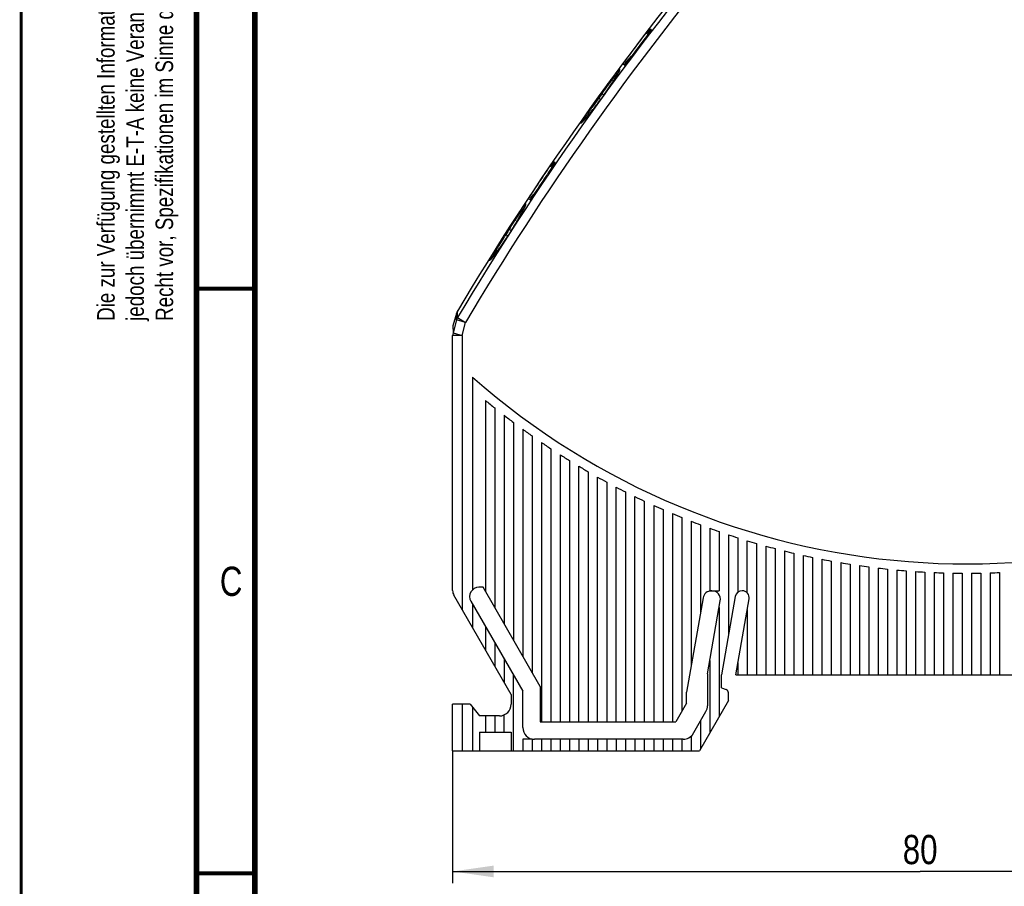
# Model space of a CAD drawing. Extents: x 0 to 420, y 0 to 297.
# Tile 8 of 44: x 0 to 84, y 149 to 223. Entities that reach past the tile are written whole.
import ezdxf

# ---------------------------------------------------------------- set-up
doc = ezdxf.new("R2010")
doc.units = 0
doc.header["$LTSCALE"] = 23.1
doc.layers.get('0').update_dxf_attribs({"linetype": 'CONTINUOUS'})
for name, color, linetype in [('T-PM12-T0X-00-LOAD_DXF_FORMAT', 7, 'CONTINUOUS'), ('T-PM12-T0X-00-LOADDXF_DIMENSION', 7, 'CONTINUOUS'), ('T-PM12-T0X-LDXF_CONTINUOUS_LINE', 7, 'CONTINUOUS')]:
    doc.layers.add(name, color=color, linetype=linetype)
doc.styles.get("Standard").update_dxf_attribs({"font": 'txt', "width": 0.8})
doc.dimstyles.new('DIMSTYLE_1', dxfattribs={"dimtxt": 2.5, "dimasz": 3.5, "dimexe": 1, "dimexo": 0, "dimtad": 1, "dimdec": 3, "dimtxsty": 'STANDARD', "dimblk": '_ARROW_FILLED', "dimblk1": '_ARROW_FILLED', "dimblk2": '_ARROW_FILLED', "dimcen": 0.09, "dimclrt": 5, "dimazin": 3, "dimtp": 0.3, "dimtm": 0.3, "dimtfac": 1, "dimtdec": 3, "dimtofl": 0, "dimtmove": 0, "dimatfit": 3, "dimtolj": 1})

# ---------------------------------------------------------------- blocks, each defined once
blk = doc.blocks.new('_ARROW_FILLED')
at = {"color": 0, "linetype": 'BYBLOCK'}
blk.add_solid([(0, 0), (-1, 0.143), (-1, -0.143)], dxfattribs=at)
blk = doc.blocks.new('*D0')
at = {"layer": 'T-PM12-T0X-00-LOADDXF_DIMENSION', "color": 2, "linetype": 'CONTINUOUS'}
for p, q in [((116.92, 167.349), (116.92, 149.164)), ((36.92, 160.466), (36.92, 149.164)), ((36.92, 150.164), (76.92, 150.164)), ((116.92, 150.164), (76.92, 150.164))]:
    blk.add_line(p, q, dxfattribs=at)
at = {"layer": 'T-PM12-T0X-00-LOADDXF_DIMENSION', "color": 2, "linetype": 'CONTINUOUS', "xscale": 3.5, "yscale": 3.5, "zscale": 3.5, "rotation": 180}
blk.add_blockref('_ARROW_FILLED', (36.92, 150.164), dxfattribs=at)
at = {"layer": 'T-PM12-T0X-00-LOADDXF_DIMENSION', "color": 2, "linetype": 'CONTINUOUS', "xscale": 3.5, "yscale": 3.5, "zscale": 3.5}
blk.add_blockref('_ARROW_FILLED', (116.92, 150.164), dxfattribs=at)
at = {"layer": 'T-PM12-T0X-00-LOADDXF_DIMENSION', "color": 5, "linetype": 'CONTINUOUS', "insert": (76.92, 153.289), "char_height": 2.5, "width": 5.89286, "attachment_point": 2}
blk.add_mtext('80', dxfattribs=at)

msp = doc.modelspace()

# ---------------------------------------------------------------- linework, layer by layer
at = {"layer": 'T-PM12-T0X-00-LOAD_DXF_FORMAT', "color": 9, "linetype": 'CONTINUOUS', "const_width": 0.25}
msp.add_lwpolyline([(0, 0), (0, 297)], dxfattribs=at)
at = {"layer": 'T-PM12-T0X-00-LOAD_DXF_FORMAT', "color": 7, "linetype": 'CONTINUOUS'}
for points, const_width in [([(15, 292), (15, 8)], 0.5), ([(20, 287), (20, 13)], 0.5), ([(15, 200), (20, 200)], 0.35), ([(15, 150), (20, 150)], 0.35)]:
    msp.add_lwpolyline(points, dxfattribs=dict(at, const_width=const_width))
at = {"layer": 'T-PM12-T0X-LDXF_CONTINUOUS_LINE', "color": 7, "linetype": 'CONTINUOUS'}
for p, q in [((53.634, 221.7516), (53.5048, 221.8601)), ((53.7752, 222.2859), (53.7938, 222.2703)), ((53.9387, 222.1487), (53.8797, 222.1981)), ((51.6648, 219.2267), (52.2248, 219.8941)), ((51.4783, 219.2527), (51.6419, 219.1154)), ((51.6648, 219.2267), (51.7019, 219.1956)), ((50.9613, 218.2336), (50.9322, 218.1842)), ((50.9884, 218.2802), (50.9613, 218.2336)), ((51.0134, 218.324), (50.9884, 218.2802)), ((51.0367, 218.3651), (51.0134, 218.324)), ((51.0582, 218.4036), (51.0367, 218.3651)), ((51.0781, 218.4398), (51.0582, 218.4036)), ((51.0963, 218.4736), (51.0781, 218.4398)), ((51.1131, 218.5052), (51.0963, 218.4736)), ((51.1284, 218.5346), (51.1131, 218.5052)), ((50.4579, 217.4323), (50.3992, 217.3443)), ((50.5137, 217.5169), (50.4579, 217.4323)), ((50.5668, 217.598), (50.5137, 217.5169)), ((50.6171, 217.6759), (50.5668, 217.598)), ((50.6649, 217.7504), (50.6171, 217.6759)), ((50.7103, 217.8218), (50.6649, 217.7504)), ((50.7531, 217.8901), (50.7103, 217.8218)), ((50.7936, 217.9552), (50.7531, 217.8901)), ((50.8317, 218.0172), (50.7936, 217.9552)), ((50.8675, 218.076), (50.8317, 218.0172)), ((50.901, 218.1317), (50.8675, 218.076)), ((50.9322, 218.1842), (50.901, 218.1317)), ((49.9333, 216.6732), (49.5583, 216.1549)), ((50.0173, 216.7908), (49.9333, 216.6732)), ((50.0959, 216.9023), (50.0173, 216.7908)), ((50.1698, 217.0082), (50.0959, 216.9023)), ((50.2396, 217.1091), (50.1698, 217.0082)), ((50.3992, 217.3443), (50.3376, 217.2529)), ((49.255, 215.7437), (49.1624, 215.6215)), ((49.3533, 215.8752), (49.255, 215.7437)), ((49.4576, 216.0165), (49.3533, 215.8752)), ((49.5583, 216.1549), (49.4576, 216.0165)), ((48.5405, 214.8425), (48.4898, 214.7826)), ((48.5943, 214.9066), (48.5405, 214.8425)), ((48.6512, 214.9753), (48.5943, 214.9066)), ((48.7114, 215.0488), (48.6512, 214.9753)), ((48.7754, 215.1277), (48.7114, 215.0488)), ((48.8435, 215.2125), (48.7754, 215.1277)), ((48.916, 215.3038), (48.8435, 215.2125)), ((48.9932, 215.4021), (48.916, 215.3038)), ((49.0753, 215.5078), (48.9932, 215.4021)), ((49.1624, 215.6215), (49.0753, 215.5078)), ((48.1771, 214.4303), (48.1482, 214.3997)), ((48.2081, 214.4635), (48.1771, 214.4303)), ((48.2413, 214.4996), (48.2081, 214.4635)), ((48.2766, 214.5386), (48.2413, 214.4996)), ((48.3143, 214.5806), (48.2766, 214.5386)), ((48.3544, 214.6259), (48.3143, 214.5806)), ((48.3969, 214.6745), (48.3544, 214.6259)), ((48.442, 214.7267), (48.3969, 214.6745)), ((48.4898, 214.7826), (48.442, 214.7267)), ((45.5539, 210.9086), (45.5353, 210.9243)), ((45.6995, 210.7865), (45.6403, 210.8362)), ((45.4166, 210.3711), (45.2868, 210.4801)), ((43.4045, 207.7517), (43.569, 207.6136)), ((43.585, 207.7307), (43.8765, 208.0781)), ((43.585, 207.7307), (43.6246, 207.6976)), ((42.811, 206.4523), (42.7763, 206.3881)), ((42.8436, 206.5133), (42.811, 206.4523)), ((42.8742, 206.571), (42.8436, 206.5133)), ((42.9027, 206.6256), (42.8742, 206.571)), ((42.9293, 206.677), (42.9027, 206.6256)), ((42.954, 206.7255), (42.9293, 206.677)), ((42.977, 206.7712), (42.954, 206.7255)), ((42.9983, 206.8142), (42.977, 206.7712)), ((43.0181, 206.8545), (42.9983, 206.8142)), ((43.0363, 206.8924), (43.0181, 206.8545)), ((43.0531, 206.9279), (43.0363, 206.8924)), ((43.0685, 206.9611), (43.0531, 206.9279)), ((43.0826, 206.992), (43.0685, 206.9611)), ((43.0953, 207.0206), (43.0826, 206.992)), ((42.3026, 205.565), (42.2421, 205.4652)), ((42.3607, 205.6618), (42.3026, 205.565)), ((42.4164, 205.7555), (42.3607, 205.6618)), ((42.4697, 205.8461), (42.4164, 205.7555)), ((42.5205, 205.9334), (42.4697, 205.8461)), ((42.569, 206.0174), (42.5205, 205.9334)), ((42.615, 206.0982), (42.569, 206.0174)), ((42.6587, 206.1756), (42.615, 206.0982)), ((42.7002, 206.2497), (42.6587, 206.1756)), ((42.7393, 206.3205), (42.7002, 206.2497)), ((42.7763, 206.3881), (42.7393, 206.3205)), ((41.9768, 205.0393), (41.5466, 204.3685)), ((42.0465, 205.1494), (41.9768, 205.0393)), ((42.114, 205.2573), (42.0465, 205.1494)), ((42.1792, 205.3626), (42.114, 205.2573)), ((42.2421, 205.4652), (42.1792, 205.3626)), ((41.27, 203.9507), (41.1883, 203.8307)), ((41.3568, 204.0799), (41.27, 203.9507)), ((41.449, 204.2189), (41.3568, 204.0799)), ((41.5466, 204.3685), (41.449, 204.2189)), ((40.6395, 203.0662), (40.5946, 203.0075)), ((40.687, 203.1292), (40.6395, 203.0662)), ((40.7374, 203.1967), (40.687, 203.1292)), ((40.7907, 203.269), (40.7374, 203.1967)), ((40.8473, 203.3465), (40.7907, 203.269)), ((40.9073, 203.4296), (40.8473, 203.3465)), ((40.9711, 203.519), (40.9073, 203.4296)), ((41.039, 203.6153), (40.9711, 203.519)), ((41.1114, 203.719), (41.039, 203.6153)), ((41.1883, 203.8307), (41.1114, 203.719)), ((40.3759, 202.7321), (40.347, 202.6975)), ((40.4068, 202.7697), (40.3759, 202.7321)), ((40.4398, 202.8103), (40.4068, 202.7697)), ((40.4751, 202.8543), (40.4398, 202.8103)), ((40.5126, 202.9017), (40.4751, 202.8543)), ((40.5524, 202.9527), (40.5126, 202.9017)), ((40.5946, 203.0075), (40.5524, 202.9527)), ((37.2799, 197.9943), (37.2645, 197.9557)), ((37.2973, 198.0321), (37.2799, 197.9943)), ((37.3167, 198.0689), (37.2973, 198.0321)), ((37.3279, 198.0883), (37.3167, 198.0689)), ((37.2437, 197.891), (36.949, 196.8202)), ((36.9203, 174.1804), (36.9203, 196.0114)), ((38.6203, 192.4378), (38.6203, 174.2454)), ((39.7203, 190.45), (39.7203, 174.1163)), ((40.5203, 189.8016), (40.5203, 172.7307)), ((41.3203, 189.1739), (41.3203, 171.345)), ((42.1203, 188.5661), (42.1203, 169.9594)), ((42.9203, 187.9776), (42.9203, 168.5737)), ((43.7203, 187.4076), (43.7203, 167.1881)), ((44.5203, 186.8556), (44.5203, 162.966)), ((45.3203, 186.321), (45.3203, 162.966)), ((46.1203, 185.8034), (46.1203, 162.966)), ((46.9203, 185.3023), (46.9203, 162.966)), ((47.7203, 162.966), (47.7203, 184.8171)), ((48.5203, 184.3476), (48.5203, 162.966)), ((49.3203, 162.966), (49.3203, 183.8932)), ((50.1203, 183.4538), (50.1203, 162.966)), ((50.9203, 162.966), (50.9203, 183.0288)), ((51.7203, 182.618), (51.7203, 162.966)), ((52.5203, 162.966), (52.5203, 182.221)), ((53.3203, 181.8377), (53.3203, 162.966)), ((54.1203, 181.4677), (54.1203, 162.966)), ((54.9203, 181.1108), (54.9203, 162.966)), ((55.7203, 180.7668), (55.7203, 162.966)), ((56.5203, 180.4354), (56.5203, 163.8576)), ((57.3203, 180.1164), (57.3203, 167.7694)), ((58.1203, 179.8096), (58.1203, 172.3064)), ((58.9203, 179.5149), (58.9203, 174.166)), ((59.7203, 179.2321), (59.7203, 174.166)), ((60.5203, 178.9609), (60.5203, 170.3688)), ((61.3203, 178.7013), (61.3203, 174.0399)), ((62.1203, 173.9953), (62.1203, 178.4531)), ((62.9203, 178.2162), (62.9203, 166.966)), ((63.7203, 177.9904), (63.7203, 166.966)), ((64.5203, 177.7757), (64.5203, 166.966)), ((65.3203, 177.5718), (65.3203, 166.966)), ((66.1203, 177.3788), (66.1203, 166.966)), ((66.9203, 177.1965), (66.9203, 166.966)), ((67.7203, 177.0247), (67.7203, 166.966)), ((68.5203, 176.8635), (68.5203, 166.966)), ((69.3203, 176.7128), (69.3203, 166.966)), ((70.1203, 176.5724), (70.1203, 166.966)), ((70.9203, 176.4423), (70.9203, 166.966)), ((71.7203, 176.3224), (71.7203, 166.966)), ((72.5203, 176.2128), (72.5203, 166.966)), ((73.3203, 176.1133), (73.3203, 166.966)), ((74.1203, 176.0238), (74.1203, 166.966)), ((74.9203, 175.9444), (74.9203, 166.966)), ((75.7203, 175.875), (75.7203, 166.966)), ((76.5203, 175.8156), (76.5203, 166.966)), ((77.3203, 175.7661), (77.3203, 166.966)), ((78.1203, 175.7266), (78.1203, 166.966)), ((78.9203, 175.6969), (78.9203, 166.966)), ((79.7203, 175.6771), (79.7203, 166.966)), ((80.5203, 175.6673), (80.5203, 166.966)), ((81.3203, 175.6673), (81.3203, 166.966)), ((82.1203, 175.6771), (82.1203, 166.966)), ((82.9203, 175.6969), (82.9203, 166.966)), ((83.7203, 175.7266), (83.7203, 166.966)), ((39.5184, 174.466), (39.172, 174.466)), ((44.4203, 165.9757), (39.5184, 174.466)), ((41.9203, 165.3058), (37.0275, 173.7804)), ((58.3404, 173.5545), (56.9203, 165.5009)), ((58.9203, 174.166), (59.7203, 174.166)), ((61.1039, 173.6785), (59.9203, 166.966)), ((61.6849, 174.166), (61.7053, 174.166)), ((38.4792, 173.266), (42.9203, 165.5737)), ((38.6203, 173.0215), (38.6203, 171.0215)), ((58.7203, 167.071), (59.8182, 173.2975)), ((59.7203, 172.7423), (59.7203, 163.4001)), ((61.1388, 166.966), (62.2863, 173.4736)), ((62.1203, 172.5323), (62.1203, 166.966)), ((39.7203, 171.1163), (39.7203, 169.1163)), ((40.5203, 169.7307), (40.5203, 167.7307)), ((41.3203, 168.345), (41.3203, 166.345)), ((58.9203, 168.2053), (58.9203, 162.0145)), ((61.3203, 167.9953), (61.3203, 166.966)), ((42.1203, 160.466), (42.1203, 166.9594)), ((58.7203, 167.071), (58.7203, 164.336)), ((59.9203, 165.866), (59.9203, 166.966)), ((61.1388, 166.966), (94.5703, 166.966)), ((44.4203, 165.9757), (44.4203, 162.966)), ((41.9203, 165.3058), (41.9203, 164.466)), ((42.9203, 162.466), (42.9203, 165.5737)), ((56.9203, 164.5504), (56.9203, 165.5009)), ((59.9203, 165.866), (60.3229, 165.7195)), ((60.5203, 164.7858), (60.5203, 165.4376)), ((36.9203, 160.466), (36.9203, 164.466)), ((38.4203, 164.466), (36.9203, 164.466)), ((38.4203, 164.466), (39.2203, 163.466)), ((56.9203, 164.5504), (56.0056, 162.966)), ((60.5203, 164.7858), (58.0263, 160.466)), ((38.6203, 164.216), (38.6203, 160.466)), ((40.9203, 163.466), (39.2203, 163.466)), ((39.7203, 163.466), (39.7203, 162.066)), ((40.5203, 163.466), (40.5203, 162.066)), ((41.3203, 162.066), (41.3203, 163.5495)), ((57.3203, 161.6432), (58.5864, 163.836)), ((44.4203, 162.966), (56.0056, 162.966)), ((58.1203, 163.0288), (58.1203, 160.6288)), ((39.2203, 162.066), (39.2203, 160.466)), ((39.2203, 162.066), (41.9203, 162.066)), ((41.9203, 162.066), (41.9203, 160.466)), ((42.9203, 161.466), (42.9203, 160.466)), ((43.7203, 161.466), (42.9203, 161.466)), ((43.7203, 161.466), (43.7203, 160.466)), ((56.6407, 161.466), (43.9203, 161.466)), ((44.5203, 161.466), (44.5203, 160.466)), ((45.3203, 161.466), (45.3203, 160.466)), ((46.1203, 161.466), (46.1203, 160.466)), ((46.9203, 161.466), (46.9203, 160.466)), ((47.7203, 161.466), (47.7203, 160.466)), ((48.5203, 161.466), (48.5203, 160.466)), ((49.3203, 161.466), (49.3203, 160.466)), ((50.1203, 161.466), (50.1203, 160.466)), ((50.9203, 161.466), (50.9203, 160.466)), ((51.7203, 161.466), (51.7203, 160.466)), ((52.5203, 161.466), (52.5203, 160.466)), ((53.3203, 161.466), (53.3203, 160.466)), ((54.1203, 161.466), (54.1203, 160.466)), ((54.9203, 161.466), (54.9203, 160.466)), ((55.7203, 161.466), (55.7203, 160.466)), ((56.5203, 161.466), (56.5203, 160.466)), ((57.3203, 161.6432), (57.3203, 160.466)), ((36.9203, 160.466), (58.0263, 160.466))]:
    msp.add_line(p, q, dxfattribs=at)
at = {"layer": 'T-PM12-T0X-LDXF_CONTINUOUS_LINE', "color": 9, "linetype": 'CONTINUOUS'}
for p, q in [((49.7086, 216.6908), (49.6277, 216.7496)), ((49.8569, 216.5664), (49.7086, 216.6908)), ((49.8529, 216.5607), (49.8524, 216.561)), ((49.3335, 216.3435), (49.4145, 216.2849)), ((49.4145, 216.2849), (49.5629, 216.1604)), ((49.5583, 216.1549), (49.5587, 216.1545)), ((41.7713, 205.0753), (41.6872, 205.1294)), ((41.9201, 204.9505), (41.7713, 205.0753)), ((41.9137, 204.9394), (41.9132, 204.9397)), ((41.415, 204.7048), (41.4992, 204.6509)), ((41.4992, 204.6509), (41.6481, 204.526)), ((41.6411, 204.5151), (41.6416, 204.5148)), ((37.3396, 197.5281), (37.3279, 198.0884)), ((37.2531, 197.3326), (36.9499, 196.2221)), ((37.253, 197.3325), (37.2438, 197.8911)), ((38.0235, 197.1223), (37.2531, 197.3326)), ((37.3397, 197.5282), (38.0235, 197.1223)), ((36.9489, 196.8202), (36.95, 196.2221)), ((37.7203, 196.0117), (38.0235, 197.1223)), ((37.7203, 196.0117), (36.9203, 196.0117)), ((36.9499, 196.2221), (37.7203, 196.0117)), ((37.7203, 196.0117), (37.7203, 172.5804)), ((37.7203, 164.466), (37.7203, 160.466))]:
    msp.add_line(p, q, dxfattribs=at)
at = {"layer": 'T-PM12-T0X-LDXF_CONTINUOUS_LINE', "color": 7, "linetype": 'CONTINUOUS'}
for points in [[(51.2148, 218.7316), (51.2147, 218.7311), (51.2145, 218.73), (51.2141, 218.7282), (51.2135, 218.7259), (51.2127, 218.723), (51.2117, 218.7195), (51.2105, 218.7156), (51.209, 218.7111), (51.2073, 218.7062), (51.2053, 218.7008), (51.2031, 218.6949), (51.2007, 218.6886), (51.1979, 218.6817), (51.1949, 218.6744), (51.1917, 218.6667), (51.1881, 218.6584), (51.1842, 218.6497), (51.1801, 218.6405), (51.1756, 218.6308), (51.1709, 218.6206), (51.1658, 218.6098), (51.1604, 218.5986), (51.1547, 218.5869), (51.1486, 218.5746), (51.1422, 218.5618), (51.1355, 218.5485), (51.1284, 218.5346)], [(50.3376, 217.2529), (50.2731, 217.158), (50.2396, 217.1091)], [(48.1482, 214.3997), (48.1213, 214.3718), (48.1085, 214.3587), (48.0963, 214.3463), (48.0845, 214.3345), (48.0732, 214.3232), (48.0624, 214.3125), (48.052, 214.3024), (48.0421, 214.2929), (48.0326, 214.2838), (48.0236, 214.2754), (48.015, 214.2674), (48.0068, 214.26), (47.9991, 214.253), (47.9918, 214.2466), (47.9849, 214.2407), (47.9785, 214.2352), (47.9725, 214.2303), (47.9669, 214.2258), (47.9619, 214.2218), (47.9572, 214.2183), (47.9531, 214.2152), (47.9494, 214.2126), (47.9463, 214.2105), (47.9436, 214.2087), (47.9415, 214.2074), (47.9409, 214.207)], [(43.1639, 207.2069), (43.1639, 207.2068), (43.1638, 207.2062), (43.1636, 207.2049), (43.1633, 207.2031), (43.1628, 207.2006), (43.1622, 207.1976), (43.1613, 207.1941), (43.1603, 207.1901), (43.159, 207.1855), (43.1576, 207.1805), (43.156, 207.175), (43.1541, 207.1691), (43.152, 207.1626), (43.1496, 207.1557), (43.1471, 207.1483), (43.1442, 207.1405), (43.1412, 207.1321), (43.1378, 207.1232), (43.1343, 207.1139), (43.1304, 207.1041), (43.1263, 207.0937), (43.1218, 207.0828), (43.1171, 207.0715), (43.1121, 207.0596), (43.1068, 207.0471), (43.1012, 207.0342), (43.0953, 207.0206)], [(40.347, 202.6975), (40.3201, 202.6659), (40.3073, 202.6511), (40.2951, 202.637), (40.2833, 202.6235), (40.2719, 202.6107), (40.261, 202.5986), (40.2506, 202.587), (40.2406, 202.5761), (40.2311, 202.5658), (40.2219, 202.5561), (40.2133, 202.547), (40.205, 202.5384), (40.1971, 202.5304), (40.1897, 202.523), (40.1827, 202.5161), (40.1761, 202.5098), (40.17, 202.504), (40.1643, 202.4987), (40.159, 202.494), (40.1542, 202.4898), (40.1499, 202.4861), (40.146, 202.4829), (40.1426, 202.4802), (40.1397, 202.478), (40.1374, 202.4763), (40.1355, 202.475), (40.1343, 202.4742), (40.134, 202.474)], [(37.2645, 197.9557), (37.2512, 197.9164), (37.2438, 197.8911)]]:
    msp.add_lwpolyline(points, dxfattribs=at)
for centre, radius, start, end in [((250.0409, 71.2771), 247.6448, 131.166943, 149.198264), ((250.0409, 71.2771), 247.6367, 142.424966, 143.305282), ((250.0409, 71.2771), 247.4234, 142.427057, 143.308135), ((87.7217, 198.0588), 41.6809, 144.487688, 145.177458), ((84.8095, 194.4189), 41.5733, 138.071723, 138.761084), ((250.0409, 71.2771), 247.6444, 144.025507, 144.14153), ((250.0409, 71.2771), 247.6367, 145.67269, 146.556937), ((250.0409, 71.2771), 247.4234, 145.677596, 146.562614), ((81.2525, 188.3614), 42.2228, 147.723401, 148.408678), ((77.9659, 184.957), 41.4087, 141.320032, 142.012161), ((250.0409, 71.2771), 247.6444, 147.282179, 147.398864), ((38.021, 197.6761), 0.8065, 156.827831, 159.592993), ((38.0217, 197.6758), 0.8072, 156.242557, 156.828419), ((38.0206, 197.6763), 0.806, 154.057717, 156.243089), ((38.018, 197.6775), 0.8031, 153.064741, 154.057218), ((38.0142, 197.6794), 0.7989, 151.253563, 153.065604), ((38.0073, 197.6833), 0.791, 149.186211, 151.254366), ((38.0066, 197.6809), 0.7913, 162.382398, 164.592816), ((38.0147, 197.6783), 0.7998, 160.344637, 162.383204), ((38.0184, 197.677), 0.8037, 159.593846, 160.345835), ((80.9203, 240.466), 64, 228.628589, 302.407513), ((80.9203, 240.466), 64.8, 230.520472, 231.430991), ((80.9203, 240.466), 64.8, 232.330113, 233.218471), ((80.9203, 240.466), 64.8, 234.096647, 234.965185), ((80.9203, 240.466), 64.8, 235.824588, 236.675325), ((80.9203, 240.466), 64.8, 237.517836, 238.352532), ((80.9203, 240.466), 64.8, 239.179799, 240), ((80.9203, 240.466), 64.8, 240.813477, 241.620552), ((80.9203, 240.466), 64.8, 242.421532, 243.216705), ((80.9203, 240.466), 64.8, 244.006345, 244.790714), ((80.9203, 240.466), 64.8, 245.57006, 246.34462), ((80.9203, 240.466), 64.8, 247.11462, 247.880275), ((80.9203, 240.466), 64.8, 248.641794, 249.399375), ((80.9203, 240.466), 64.8, 250.15321, 250.903481), ((80.9203, 240.466), 64.8, 251.650365, 252.394034), ((80.9203, 240.466), 64.8, 253.134653, 253.87238), ((80.9203, 240.466), 64.8, 254.60737, 255.339774), ((80.9203, 240.466), 64.8, 256.069736, 256.797399), ((80.9203, 240.466), 64.8, 257.5229, 258.246374), ((80.9203, 240.466), 64.8, 258.967952, 259.687763), ((80.9203, 240.466), 64.8, 260.405932, 261.122582), ((80.9203, 240.466), 64.8, 261.837835, 262.551809), ((80.9203, 240.466), 64.8, 263.264623, 263.97639), ((80.9203, 240.466), 64.8, 264.687225, 265.397242), ((80.9203, 240.466), 64.8, 266.10655, 266.815261), ((80.9203, 240.466), 64.8, 267.523485, 268.231331), ((80.9203, 240.466), 64.8, 268.938906, 269.64632), ((80.9203, 240.466), 64.8, 270.35368, 271.061094), ((80.9203, 240.466), 64.8, 271.768669, 272.476515), ((39.172, 173.666), 0.8, 90, 210), ((37.7203, 174.1804), 0.8, 180, 210), ((59.0692, 173.426), 0.74, 90, 170), ((59.0895, 173.426), 0.74, 350, 90), ((61.6849, 173.576), 0.59, 90, 170), ((61.7053, 173.576), 0.59, 350, 90), ((60.2203, 165.4376), 0.3, 0, 70), ((40.9203, 164.466), 1, 270, 360), ((57.7203, 164.336), 1, 330, 360), ((43.9203, 162.466), 1, 180, 270), ((56.6407, 162.466), 1, 270, 330)]:
    msp.add_arc(centre, radius, start, end, dxfattribs=at)
at = {"layer": 'T-PM12-T0X-LDXF_CONTINUOUS_LINE', "color": 9, "linetype": 'CONTINUOUS'}
for centre, radius, start, end in [((250.0409, 71.2771), 247.3483, 131.192307, 149.308321), ((250.0409, 71.2771), 246.553, 131.192307, 149.308303), ((250.0409, 71.2771), 247.5444, 144.025507, 144.14153), ((250.0409, 71.2771), 247.3511, 144.03028, 144.146441), ((250.0409, 71.2771), 247.5444, 147.282179, 147.398864), ((250.0409, 71.2771), 247.3511, 147.290845, 147.40767), ((38.0017, 197.1181), 0.7787, 148.223808, 164.014841), ((37.6839, 196.0113), 0.7635, 163.97339, 179.968523)]:
    msp.add_arc(centre, radius, start, end, dxfattribs=at)
for points, knots in [([(51.2244, 218.7411), (51.2272, 218.7493), (51.2307, 218.761), (51.2336, 218.7756), (51.2345, 218.7842), (51.2344, 218.7911), (51.2331, 218.7965), (51.2306, 218.8005), (51.2266, 218.8026), (51.2216, 218.8026), (51.2127, 218.8001), (51.1992, 218.7921), (51.1802, 218.7774), (51.1569, 218.7562), (51.1294, 218.7286), (51.0838, 218.6798), (51.0174, 218.603), (50.9268, 218.4927), (50.8219, 218.3601), (50.7035, 218.2069), (50.5732, 218.035), (50.4322, 217.8468), (50.2273, 217.5706), (49.9578, 217.2035), (49.7394, 216.9035), (49.6277, 216.7496)], [0, 0, 0, 0, 0.0097485, 0.0135955, 0.0167792, 0.0193365, 0.0213428, 0.0229562, 0.0244653, 0.0262125, 0.0284323, 0.0346908, 0.0436487, 0.0554031, 0.0699723, 0.0873397, 0.1303051, 0.1838477, 0.2473399, 0.3200146, 0.4009837, 0.4892544, 0.5837454, 0.7867058, 1, 1, 1, 1]), ([(49.7086, 216.6908), (49.788, 216.8009), (49.9451, 217.018), (50.1763, 217.3358), (50.3962, 217.6356), (50.5993, 217.9092), (50.7806, 218.1489), (50.9168, 218.3236), (51.0121, 218.4409), (51.0714, 218.5112), (51.1224, 218.5687), (51.1543, 218.6021), (51.1689, 218.6163)], [0, 0, 0, 0, 0.1684576, 0.3324523, 0.4876161, 0.6298127, 0.7552243, 0.8604776, 0.9046388, 0.9427654, 0.9746107, 1, 1, 1, 1]), ([(49.8529, 216.5607), (49.938, 216.678), (50.1041, 216.9108), (50.3418, 217.2559), (50.5607, 217.5854), (50.7553, 217.89), (50.9207, 218.1607), (51.0374, 218.3623), (51.1129, 218.501), (51.1566, 218.5856), (51.1907, 218.6567), (51.2093, 218.6999), (51.2166, 218.7192)], [0, 0, 0, 0, 0.1701432, 0.3355579, 0.4916967, 0.634312, 0.7595463, 0.8640112, 0.9075469, 0.9448776, 0.9757572, 1, 1, 1, 1]), ([(51.2166, 218.7192), (51.2173, 218.7211), (51.2201, 218.7284), (51.2226, 218.7357), (51.2244, 218.7411)], [0, 0, 0, 0, 0.2654439, 1, 1, 1, 1]), ([(49.3335, 216.3435), (49.2217, 216.1888), (49.0039, 215.8865), (48.7382, 215.5147), (48.539, 215.2329), (48.4037, 215.0397), (48.2806, 214.8616), (48.1715, 214.7007), (48.0778, 214.5589), (48.0008, 214.4378), (47.9482, 214.35), (47.9157, 214.2909), (47.8977, 214.2557), (47.8846, 214.2265), (47.8762, 214.2034), (47.8726, 214.1876), (47.8728, 214.1781), (47.8742, 214.1731), (47.8772, 214.1696), (47.8816, 214.1681), (47.887, 214.1684), (47.8936, 214.1702), (47.9012, 214.1735), (47.9141, 214.1805), (47.924, 214.1872), (47.9309, 214.1923)], [0, 0, 0, 0, 0.2131521, 0.415932, 0.5103212, 0.5984936, 0.6793822, 0.7520121, 0.8155148, 0.8691414, 0.9122774, 0.9297641, 0.9444747, 0.9563909, 0.9655269, 0.9719701, 0.974275, 0.9760882, 0.9776224, 0.9792079, 0.9811489, 0.983621, 0.9867095, 0.9904564, 1, 1, 1, 1]), ([(47.9489, 214.2061), (47.9647, 214.2188), (47.9994, 214.249), (48.0553, 214.3024), (48.1211, 214.369), (48.228, 214.4821), (48.3814, 214.6536), (48.5851, 214.8926), (48.8117, 215.1699), (49.0546, 215.4782), (49.3064, 215.8092), (49.4745, 216.0379), (49.5587, 216.1545)], [0, 0, 0, 0, 0.0239537, 0.0545393, 0.0915947, 0.1348933, 0.2390556, 0.3642575, 0.5070858, 0.6635962, 0.8294381, 1, 1, 1, 1]), ([(48.0618, 214.3119), (48.0724, 214.3322), (48.097, 214.3763), (48.1581, 214.4788), (48.2561, 214.6321), (48.3973, 214.8435), (48.5659, 215.0888), (48.7572, 215.3624), (49.0419, 215.7648), (49.2633, 216.0744), (49.4145, 216.2849)], [0, 0, 0, 0, 0.0287005, 0.063334, 0.1495673, 0.2566862, 0.3820978, 0.5227309, 0.6751253, 1, 1, 1, 1]), ([(47.9309, 214.1923), (47.9323, 214.1933), (47.9384, 214.1978), (47.9444, 214.2025), (47.9489, 214.2061)], [0, 0, 0, 0, 0.2343848, 1, 1, 1, 1]), ([(43.1728, 207.2165), (43.1751, 207.2249), (43.178, 207.2367), (43.1801, 207.2516), (43.1806, 207.2602), (43.1801, 207.2671), (43.1785, 207.2724), (43.1758, 207.2762), (43.1716, 207.278), (43.1666, 207.2777), (43.1579, 207.2746), (43.1447, 207.2657), (43.1265, 207.2497), (43.1043, 207.2269), (43.0782, 207.1975), (43.0352, 207.1456), (42.9728, 207.0644), (42.8881, 206.9482), (42.7902, 206.8089), (42.6802, 206.6482), (42.5593, 206.4684), (42.4288, 206.2718), (42.2396, 205.9838), (41.9912, 205.6016), (41.79, 205.2894), (41.6872, 205.1294)], [0, 0, 0, 0, 0.0097494, 0.0135934, 0.0167714, 0.0193197, 0.0213143, 0.022915, 0.024416, 0.0261638, 0.0283926, 0.0346886, 0.0437042, 0.0555334, 0.0701921, 0.0876611, 0.1308544, 0.1846346, 0.248344, 0.3211863, 0.4022488, 0.4905216, 0.5849157, 0.7874088, 1, 1, 1, 1]), ([(41.7713, 205.0753), (41.8454, 205.1919), (41.9918, 205.4217), (42.2074, 205.7581), (42.4124, 206.0753), (42.6017, 206.3643), (42.7704, 206.6167), (42.8969, 206.8), (42.9854, 206.9224), (43.04, 206.995), (43.0867, 207.0537), (43.116, 207.0874), (43.1295, 207.1017)], [0, 0, 0, 0, 0.1697505, 0.3349469, 0.4911121, 0.63397, 0.7595347, 0.8642488, 0.9078255, 0.9451355, 0.9759165, 1, 1, 1, 1]), ([(41.9137, 204.9394), (41.9926, 205.0624), (42.1464, 205.3062), (42.366, 205.6672), (42.5677, 206.0116), (42.7466, 206.3298), (42.8983, 206.6126), (43.0049, 206.8229), (43.0734, 206.9675), (43.1129, 207.0556), (43.1435, 207.1295), (43.1598, 207.1742), (43.1662, 207.1941)], [0, 0, 0, 0, 0.1697551, 0.3348425, 0.4907838, 0.6333801, 0.7587773, 0.8635311, 0.9072256, 0.9447018, 0.9756947, 1, 1, 1, 1]), ([(43.1662, 207.1941), (43.1668, 207.1961), (43.1691, 207.2035), (43.1713, 207.211), (43.1728, 207.2165)], [0, 0, 0, 0, 0.2654368, 1, 1, 1, 1]), ([(41.415, 204.7048), (41.3117, 204.5432), (41.1105, 204.2276), (40.8226, 203.7721), (40.6004, 203.4155), (40.4425, 203.1566), (40.3418, 202.9884), (40.2554, 202.84), (40.1845, 202.7133), (40.1363, 202.6216), (40.1067, 202.5599), (40.0905, 202.5232), (40.0787, 202.4927), (40.0714, 202.4687), (40.0686, 202.4524), (40.0692, 202.4427), (40.0708, 202.4377), (40.0739, 202.4343), (40.0784, 202.4329), (40.0838, 202.4334), (40.0902, 202.4355), (40.0977, 202.4392), (40.1102, 202.447), (40.1197, 202.4543), (40.1263, 202.4597)], [0, 0, 0, 0, 0.2125189, 0.4148354, 0.5972203, 0.6781406, 0.7508766, 0.8145485, 0.8683915, 0.9117716, 0.929384, 0.9442188, 0.9562544, 0.9655011, 0.9720404, 0.9743835, 0.9762231, 0.9777653, 0.9793389, 0.9812569, 0.9837028, 0.9867662, 0.9904905, 1, 1, 1, 1]), ([(40.1436, 202.4745), (40.1586, 202.488), (40.1916, 202.5203), (40.2445, 202.5769), (40.3065, 202.6473), (40.407, 202.7667), (40.5508, 202.9472), (40.7408, 203.1981), (40.9516, 203.4886), (41.1767, 203.8106), (41.4092, 204.1556), (41.5641, 204.3935), (41.6416, 204.5148)], [0, 0, 0, 0, 0.0239492, 0.0545533, 0.0916491, 0.135007, 0.2393222, 0.3646719, 0.5075768, 0.6640423, 0.8297065, 1, 1, 1, 1]), ([(40.2619, 202.5995), (40.2721, 202.6212), (40.2953, 202.6684), (40.3525, 202.7771), (40.4432, 202.9384), (40.5734, 203.1598), (40.7277, 203.4152), (40.9022, 203.6988), (41.1608, 204.1143), (41.362, 204.4339), (41.4992, 204.6509)], [0, 0, 0, 0, 0.0300198, 0.0657923, 0.1537239, 0.2617412, 0.3872706, 0.5273132, 0.6785315, 1, 1, 1, 1]), ([(40.1263, 202.4597), (40.1277, 202.4608), (40.1335, 202.4657), (40.1393, 202.4707), (40.1436, 202.4745)], [0, 0, 0, 0, 0.2343672, 1, 1, 1, 1])]:
    msp.add_open_spline(points, degree=3, knots=knots, dxfattribs=at)

# ---------------------------------------------------------------- texts
at = {"layer": 'T-PM12-T0X-00-LOAD_DXF_FORMAT', "color": 9, "linetype": 'CONTINUOUS', "insert": (6.5, 197.25), "char_height": 1.5, "width": 142.875, "attachment_point": 1, "rotation": 90}
msp.add_mtext('Die zur Verfügung gestellten Informationen sind nach unserem Wissen genau und zuverlässig,\\Pjedoch übernimmt E-T-A keine Verantwortung für deren Anwendung. E-T-A behält sich das\\PRecht vor, Spezifikationen im Sinne des technischen Fortschritts jederzeit zu ändern.', dxfattribs=at)
at = {"layer": 'T-PM12-T0X-00-LOAD_DXF_FORMAT', "color": 5, "linetype": 'CONTINUOUS', "insert": (17, 176.2288), "char_height": 2.5, "width": 3.125, "attachment_point": 1}
msp.add_mtext('C', dxfattribs=at)

# ---------------------------------------------------------------- dimensions: what is measured, and where the dimension line sits
at = {"layer": 'T-PM12-T0X-00-LOADDXF_DIMENSION', "color": 2, "linetype": 'CONTINUOUS'}
dim = msp.add_linear_dim(base=(36.9203, 150.1638), p1=(116.9203, 167.349), p2=(36.9203, 160.466), angle=180, dimstyle='DIMSTYLE_1', dxfattribs=at)
dim.commit()
dim.dimension.update_dxf_attribs({"geometry": '*D0', "text_midpoint": (76.5632, 150.1638), "dimtype": 160})

doc.saveas('drawing.dxf')
